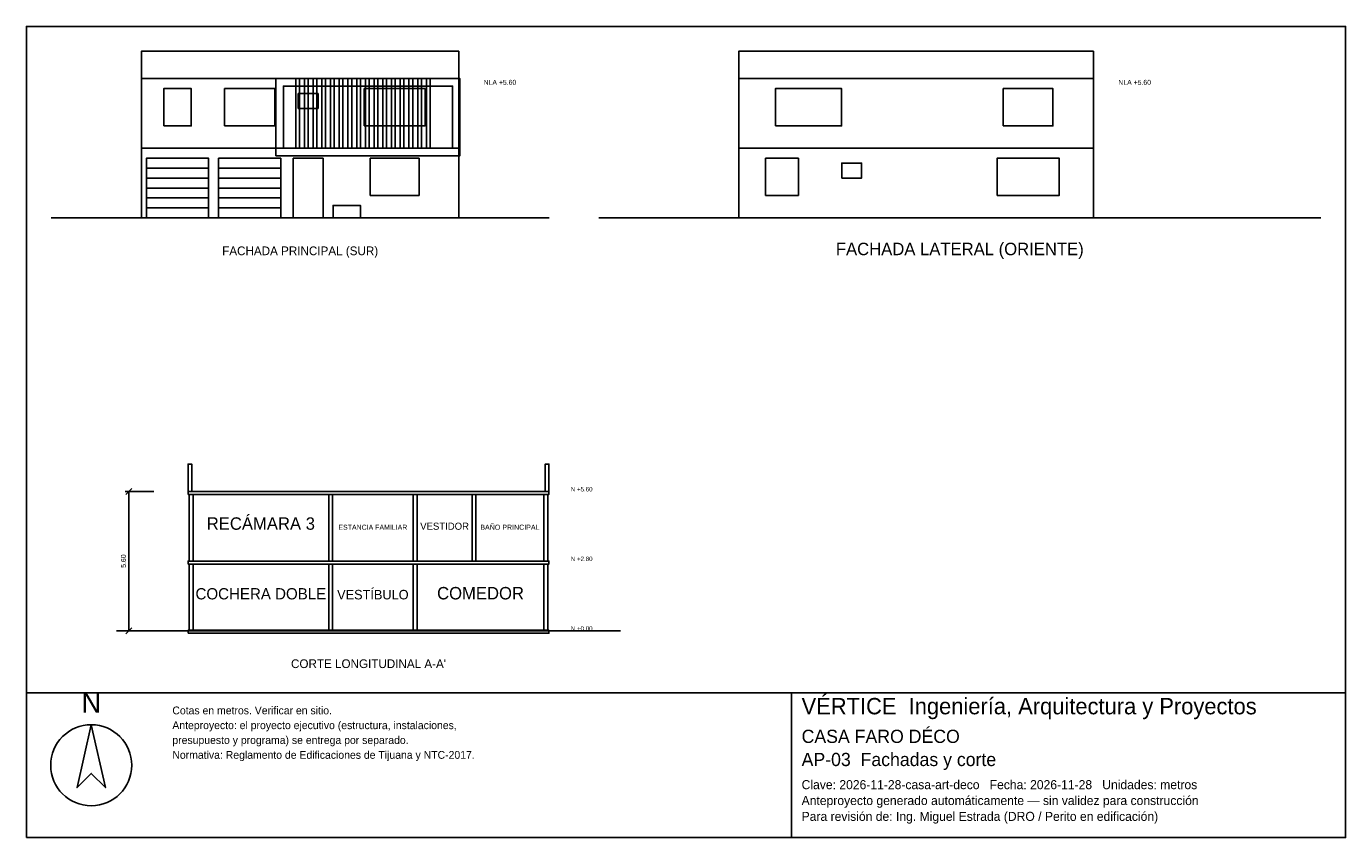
# Model space of a CAD drawing. Header units: metres. Extents: x -3 to 50, y -24.9 to 7.7.
import ezdxf
from ezdxf.enums import TextEntityAlignment as Align

# ---------------------------------------------------------------- set-up
doc = ezdxf.new("R2010")
doc.units = ezdxf.units.M
doc.header["$LTSCALE"] = 0.5
for name, color, linetype in [('A-CORTE', 7, 'CONTINUOUS'), ('A-FACHADA', 7, 'CONTINUOUS'), ('A-FACHADA-VIDRIO', 4, 'CONTINUOUS'), ('A-TEXTO', 3, 'CONTINUOUS'), ('COTAS', 8, 'CONTINUOUS'), ('LAMINA', 9, 'CONTINUOUS')]:
    doc.layers.add(name, color=color, linetype=linetype)
doc.styles.get("Standard").update_dxf_attribs({"font": 'txt', "width": 0.9})

msp = doc.modelspace()

# ---------------------------------------------------------------- linework, layer by layer
at = {"layer": 'A-CORTE'}
msp.add_line((0.62, -16.6), (20.87, -16.6), dxfattribs=at)
for points in [[(3.495, -11), (3.645, -11), (3.645, -9.9), (3.495, -9.9)], [(17.845, -11), (17.995, -11), (17.995, -9.9), (17.845, -9.9)], [(3.495, -11.12), (17.995, -11.12), (17.995, -11), (3.495, -11)], [(3.545, -13.8), (3.695, -13.8), (3.695, -11.12), (3.545, -11.12)], [(9.145, -13.8), (9.295, -13.8), (9.295, -11.12), (9.145, -11.12)], [(12.545, -13.8), (12.695, -13.8), (12.695, -11.12), (12.545, -11.12)], [(14.905, -13.8), (15.055, -13.8), (15.055, -11.12), (14.905, -11.12)], [(17.795, -13.8), (17.945, -13.8), (17.945, -11.12), (17.795, -11.12)], [(3.495, -13.92), (17.995, -13.92), (17.995, -13.8), (3.495, -13.8)], [(3.545, -16.6), (3.695, -16.6), (3.695, -13.92), (3.545, -13.92)], [(9.145, -16.6), (9.295, -16.6), (9.295, -13.92), (9.145, -13.92)], [(12.545, -16.6), (12.695, -16.6), (12.695, -13.92), (12.545, -13.92)], [(17.795, -16.6), (17.945, -16.6), (17.945, -13.92), (17.795, -13.92)], [(3.495, -16.7), (17.995, -16.7), (17.995, -16.58), (3.495, -16.58)]]:
    msp.add_lwpolyline(points, close=True, dxfattribs=at)
at = {"layer": 'A-FACHADA'}
for p, q in [((1.62, 2.8), (14.37, 2.8)), ((25.62, 2.8), (39.87, 2.8)), ((1.82, 2), (4.32, 2)), ((1.82, 1.6), (4.32, 1.6)), ((4.72, 2), (7.22, 2)), ((4.72, 1.6), (7.22, 1.6)), ((1.82, 1.2), (4.32, 1.2)), ((4.72, 1.2), (7.22, 1.2)), ((1.82, 0.8), (4.32, 0.8)), ((4.72, 0.8), (7.22, 0.8)), ((-2, 0), (18, 0)), ((1.62, 0), (14.37, 0)), ((1.82, 0.4), (4.32, 0.4)), ((4.72, 0.4), (7.22, 0.4)), ((20, 0), (49, 0)), ((25.62, 0), (39.87, 0))]:
    msp.add_line(p, q, dxfattribs=at)
for points in [[(1.62, 5.6), (14.37, 5.6), (14.37, 6.7), (1.62, 6.7)], [(25.62, 5.6), (39.87, 5.6), (39.87, 6.7), (25.62, 6.7)], [(1.62, 0), (14.37, 0), (14.37, 5.6), (1.62, 5.6)], [(7.025, 2.5), (14.42, 2.5), (14.42, 5.6), (7.025, 5.6)], [(7.325, 2.8), (14.12, 2.8), (14.12, 5.3), (7.325, 5.3)], [(7.82, 2.8), (7.97, 2.8), (7.97, 5.6), (7.82, 5.6)], [(8.17, 2.8), (8.32, 2.8), (8.32, 5.6), (8.17, 5.6)], [(8.52, 2.8), (8.67, 2.8), (8.67, 5.6), (8.52, 5.6)], [(8.87, 2.8), (9.02, 2.8), (9.02, 5.6), (8.87, 5.6)], [(9.22, 2.8), (9.37, 2.8), (9.37, 5.6), (9.22, 5.6)], [(9.57, 2.8), (9.72, 2.8), (9.72, 5.6), (9.57, 5.6)], [(9.92, 2.8), (10.07, 2.8), (10.07, 5.6), (9.92, 5.6)], [(10.27, 2.8), (10.42, 2.8), (10.42, 5.6), (10.27, 5.6)], [(10.62, 2.8), (10.77, 2.8), (10.77, 5.6), (10.62, 5.6)], [(10.97, 2.8), (11.12, 2.8), (11.12, 5.6), (10.97, 5.6)], [(11.32, 2.8), (11.47, 2.8), (11.47, 5.6), (11.32, 5.6)], [(11.67, 2.8), (11.82, 2.8), (11.82, 5.6), (11.67, 5.6)], [(12.02, 2.8), (12.17, 2.8), (12.17, 5.6), (12.02, 5.6)], [(12.37, 2.8), (12.52, 2.8), (12.52, 5.6), (12.37, 5.6)], [(12.72, 2.8), (12.87, 2.8), (12.87, 5.6), (12.72, 5.6)], [(13.07, 2.8), (13.22, 2.8), (13.22, 5.6), (13.07, 5.6)], [(25.62, 0), (39.87, 0), (39.87, 5.6), (25.62, 5.6)], [(1.82, 0), (4.32, 0), (4.32, 2.4), (1.82, 2.4)], [(4.72, 0), (7.22, 0), (7.22, 2.4), (4.72, 2.4)], [(7.72, 0), (8.92, 0), (8.92, 2.4), (7.72, 2.4)], [(9.32, 0), (10.417, 0), (10.417, 0.5), (9.32, 0.5)]]:
    msp.add_lwpolyline(points, close=True, dxfattribs=at)
at = {"layer": 'A-FACHADA-VIDRIO'}
for points in [[(2.519, 3.7), (3.621, 3.7), (3.621, 5.2), (2.519, 5.2)], [(4.965, 3.7), (6.975, 3.7), (6.975, 5.2), (4.965, 5.2)], [(7.92, 4.4), (8.72, 4.4), (8.72, 5), (7.92, 5)], [(10.572, 3.7), (13.018, 3.7), (13.018, 5.2), (10.572, 5.2)], [(27.09, 3.7), (29.75, 3.7), (29.75, 5.2), (27.09, 5.2)], [(36.247, 3.7), (38.242, 3.7), (38.242, 5.2), (36.247, 5.2)], [(10.817, 0.9), (12.774, 0.9), (12.774, 2.4), (10.817, 2.4)], [(26.696, 0.9), (28.016, 0.9), (28.016, 2.4), (26.696, 2.4)], [(29.756, 1.6), (30.556, 1.6), (30.556, 2.2), (29.756, 2.2)], [(35.998, 0.9), (38.492, 0.9), (38.492, 2.4), (35.998, 2.4)]]:
    msp.add_lwpolyline(points, close=True, dxfattribs=at)
at = {"layer": 'COTAS'}
for p, q in [((2.12, -11), (0.97, -11)), ((1, -11.12), (1.24, -10.88)), ((1.12, -16.6), (1.12, -11)), ((2.12, -16.6), (0.97, -16.6)), ((1, -16.72), (1.24, -16.48))]:
    msp.add_line(p, q, dxfattribs=at)
at = {"layer": 'LAMINA'}
msp.add_line((27.74, -24.918), (27.74, -19.1), dxfattribs=at)
for points in [[(-3, -19.1), (50, -19.1), (50, 7.7), (-3, 7.7)], [(-3, -24.918), (50, -24.918), (50, -19.1), (-3, -19.1)], [(-0.3936, -20.3799), (-0.9637, -22.9049), (-0.3936, -22.3348), (0.1766, -22.9049)]]:
    msp.add_lwpolyline(points, close=True, dxfattribs=at)
msp.add_circle((-0.3936, -22.009), 1.629, dxfattribs=at)

# ---------------------------------------------------------------- texts
at = {"layer": 'A-TEXTO'}
for s, height, p in [('FACHADA LATERAL (ORIENTE)', 0.5, (34.5, -1.5)), ('FACHADA PRINCIPAL (SUR)', 0.35, (8, -1.5)), ('RECÁMARA 3', 0.5, (6.42, -12.54)), ('ESTANCIA FAMILIAR', 0.2026, (10.92, -12.54)), ('VESTIDOR', 0.2865, (13.8015, -12.54)), ('BAÑO PRINCIPAL', 0.2054, (16.426, -12.54)), ('VESTÍBULO', 0.3827, (10.92, -15.34)), ('COMEDOR', 0.5, (15.245, -15.34)), ('COCHERA DOBLE', 0.453, (6.42, -15.34)), ("CORTE LONGITUDINAL A-A'", 0.35, (10.745, -18.1))]:
    msp.add_text(s, height=height, dxfattribs=at).set_placement(p, align=Align.CENTER)
at = {"layer": 'COTAS'}
for s, height, p in [('NLA +5.60', 0.2, (15.37, 5.35)), ('NLA +5.60', 0.2, (40.87, 5.35)), ('N +5.60', 0.18, (18.87, -11)), ('N +2.80', 0.18, (18.87, -13.8)), ('N +0.00', 0.18, (18.87, -16.6))]:
    msp.add_text(s, height=height, dxfattribs=at).set_placement(p)
msp.add_text('5.60', height=0.2, rotation=90, dxfattribs=at).set_placement((1, -13.8), align=Align.CENTER)
at = {"layer": 'LAMINA'}
msp.add_text('N', height=0.8145, dxfattribs=at).set_placement((-0.3936, -19.8912), align=Align.CENTER)
for s, height, p in [('VÉRTICE  Ingeniería, Arquitectura y Proyectos', 0.6577, (28.1447, -19.96)), ('Cotas en metros. Verificar en sitio.', 0.3137, (2.8645, -19.96)), ('Anteproyecto: el proyecto ejecutivo (estructura, instalaciones,', 0.3137, (2.8645, -20.556)), ('CASA FARO DÉCO', 0.5312, (28.1447, -21.111)), ('presupuesto y programa) se entrega por separado.', 0.3137, (2.8645, -21.152)), ('Normativa: Reglamento de Edificaciones de Tijuana y NTC-2017.', 0.3137, (2.8645, -21.7479)), ('AP-03  Fachadas y corte', 0.5312, (28.1447, -22.0406)), ('Clave: 2026-11-28-casa-art-deco   Fecha: 2026-11-28   Unidades: metros', 0.3643, (28.1447, -22.9702)), ('Anteproyecto generado automáticamente — sin validez para construcción', 0.3643, (28.1447, -23.6076)), ('Para revisión de: Ing. Miguel Estrada (DRO / Perito en edificación)', 0.3643, (28.1447, -24.2451))]:
    msp.add_text(s, height=height, dxfattribs=at).set_placement(p)

doc.saveas('drawing.dxf')
